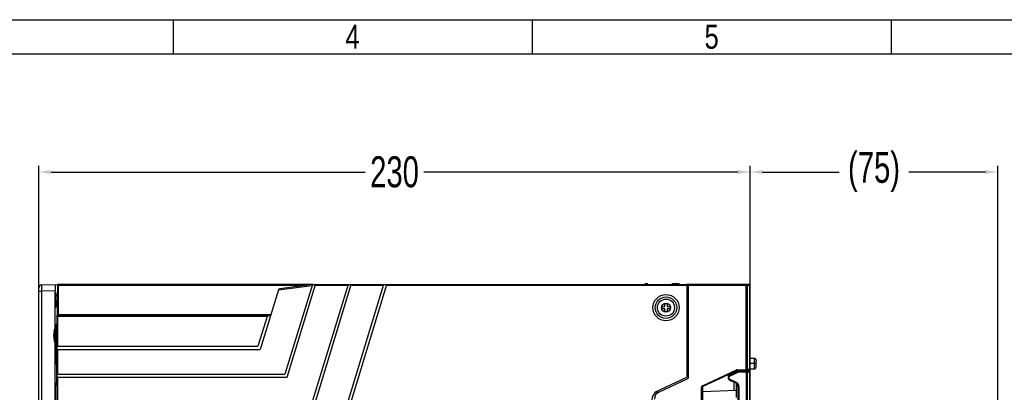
# Model space of a CAD drawing. Header units: millimetres. Extents: x -57 to 1892, y -935 to -279.
# Tile 37 of 40: x 1262 to 1581, y -399 to -279. Entities that reach past the tile are written whole.
import ezdxf
from ezdxf.enums import TextEntityAlignment as Align

# ---------------------------------------------------------------- set-up
doc = ezdxf.new("R2010")
doc.units = ezdxf.units.MM
doc.header["$LTSCALE"] = 30.734
doc.header["$PDMODE"] = 3
doc.header["$PDSIZE"] = 2
doc.layers.get('0').update_dxf_attribs({"linetype": 'CONTINUOUS'})
doc.layers.get('Defpoints').update_dxf_attribs({"linetype": 'CONTINUOUS'})
for name, color, linetype in [('02___PRT_ALL_AXES', 7, 'CONTINUOUS'), ('03___PRT_ALL_CURVES', 7, 'CONTINUOUS'), ('06___PRT_ALL_SURFS', 7, 'CONTINUOUS'), ('3_ALL_AXES', 7, 'CONTINUOUS'), ('7_ALL_FEATURES', 7, 'CONTINUOUS'), ('标注', 2, 'CONTINUOUS')]:
    doc.layers.add(name, color=color, linetype=linetype)
doc.styles.get("Standard").update_dxf_attribs({"font": 'txt', "width": 0.707})
doc.dimstyles.get("Standard").update_dxf_attribs({"dimtxt": 10, "dimasz": 4, "dimexe": 2, "dimexo": 0, "dimtad": 0, "dimtih": 1, "dimtoh": 1, "dimdec": 1, "dimdsep": 46, "dimtxsty": 'Standard', "dimcen": 0.09, "dimclrd": 256, "dimclre": 256, "dimclrt": 256, "dimadec": 0, "dimazin": 0, "dimtp": 0.01, "dimtm": 0.01, "dimtfac": 1, "dimtdec": 1, "dimtofl": 0, "dimtmove": 0, "dimatfit": 3, "dimfxl": 0, "dimtolj": 1, "dimarcsym": 0})

# ---------------------------------------------------------------- blocks, each defined once
blk = doc.blocks.new('*D0')
at = {"layer": 'Defpoints', "color": 0}
for p in [(1498.51, -327.99), (1498.51, -364.65), (1268.51, -366.52)]:
    blk.add_point(p, dxfattribs=at)
at = {"layer": '标注', "lineweight": -2}
for p, q in [((1268.51, -366.52), (1268.51, -325.99)), ((1498.51, -364.65), (1498.51, -325.99)), ((1272.51, -327.99), (1374.05, -327.99)), ((1494.51, -327.99), (1392.97, -327.99))]:
    blk.add_line(p, q, dxfattribs=at)
at = {"layer": '标注'}
for points in [[(1272.51, -327.32), (1272.51, -328.66), (1268.51, -327.99)], [(1494.51, -328.66), (1494.51, -327.32), (1498.51, -327.99)]]:
    blk.add_solid(points, dxfattribs=at)
at = {"layer": '标注', "color": 0, "insert": (1383.51, -327.99), "char_height": 10, "attachment_point": 5}
blk.add_mtext('\\A1;{\\A1;230}', dxfattribs=at)
blk = doc.blocks.new('*D1')
at = {"layer": 'Defpoints', "color": 0}
for p in [(1578.51, -327.99), (1498.51, -364.65), (1578.51, -495.37)]:
    blk.add_point(p, dxfattribs=at)
at = {"layer": '标注', "lineweight": -2}
for p, q in [((1498.51, -364.65), (1498.51, -325.99)), ((1578.51, -495.37), (1578.51, -325.99)), ((1502.51, -327.99), (1527.28, -327.99)), ((1574.51, -327.99), (1549.74, -327.99))]:
    blk.add_line(p, q, dxfattribs=at)
at = {"layer": '标注'}
for points in [[(1502.51, -327.32), (1502.51, -328.66), (1498.51, -327.99)], [(1574.51, -328.66), (1574.51, -327.32), (1578.51, -327.99)]]:
    blk.add_solid(points, dxfattribs=at)
at = {"layer": '标注', "color": 0, "insert": (1538.51, -327.99), "char_height": 10, "attachment_point": 5}
blk.add_mtext('\\A1;(75)', dxfattribs=at)
blk = doc.blocks.new('3')
at = {"color": 2}
for p, q in [((7058.12, 1548.82), (7058.12, 1524.82)), ((7310.12, 1548.82), (7310.12, 1524.82)), ((7562.12, 1548.82), (7562.12, 1524.82))]:
    blk.add_line(p, q, dxfattribs=at)
for points in [[(6302.12, 123.22), (6302.12, 1548.82), (8318.12, 1548.82), (8318.12, 123.22)], [(6422.12, 147.22), (6422.12, 1524.82), (8294.12, 1524.82), (8294.12, 147.22)]]:
    blk.add_lwpolyline(points, close=True, dxfattribs=at)
at = {"color": 2, "width": 0.8}
for s, p in [('4', (7184.12, 1536.82)), ('5', (7436.12, 1536.82))]:
    blk.add_text(s, height=16.8, dxfattribs=at).set_placement(p, align=Align.MIDDLE_CENTER)

msp = doc.modelspace()

# ---------------------------------------------------------------- linework, layer by layer
at = {"linetype": 'Continuous'}
for p, q in [((1268.51, -613.18), (1268.51, -365.52)), ((1269.48, -364.52), (1274.67, -364.38)), ((1269.51, -366.52), (1269.48, -364.52)), ((1274.51, -364.65), (1274.5, -374.07)), ((1274.52, -364.57), (1274.51, -364.65)), ((1274.51, -364.65), (1274.51, -364.65)), ((1274.81, -364.64), (1274.8, -374.06)), ((1274.81, -364.35), (1274.81, -364.64)), ((1356.87, -364.35), (1274.81, -364.35)), ((1354.77, -364.64), (1274.81, -364.64)), ((1345.97, -366.1), (1356.87, -364.66)), ((1356.96, -364.35), (1346.4, -365.74)), ((1356.96, -364.35), (1348.1, -393.35)), ((1348.84, -394.35), (1358.01, -364.35)), ((1368.47, -364.35), (1356.85, -402.35)), ((1356.96, -364.35), (1478.01, -364.35)), ((1357.59, -403.35), (1369.51, -364.35)), ((1368.38, -364.65), (1357.92, -364.65)), ((1379.97, -364.35), (1365.6, -411.35)), ((1366.34, -412.35), (1381.02, -364.35)), ((1379.88, -364.65), (1369.42, -364.65)), ((1478.01, -364.65), (1380.92, -364.65)), ((1464.46, -364.35), (1464.48, -364.05)), ((1464.48, -364.05), (1465.37, -364.05)), ((1464.86, -364.35), (1464.88, -364.05)), ((1473.12, -364.05), (1475.53, -364.05)), ((1474.02, -364.35), (1474.02, -364.05)), ((1474.92, -364.35), (1474.9, -364.05)), ((1475.41, -364.35), (1475.38, -364.05)), ((1475.56, -364.35), (1475.53, -364.05)), ((1478.01, -364.35), (1478.01, -394.37)), ((1498.31, -364.35), (1497.21, -364.35)), ((1498.51, -364.65), (1497.51, -364.65)), ((1498.31, -364.61), (1498.31, -364.65)), ((1498.31, -364.65), (1498.31, -391.85)), ((1498.51, -613.76), (1498.51, -364.55)), ((1268.51, -366.52), (1269.51, -366.52)), ((1273.8, -366.41), (1269.51, -366.52)), ((1269.51, -610.18), (1269.51, -366.52)), ((1273.8, -610.29), (1273.8, -366.41)), ((1345.97, -366.1), (1340.09, -385.35)), ((1274.32, -374.65), (1274.32, -375.51)), ((1274.32, -374.65), (1342.31, -374.65)), ((1274.32, -375.51), (1274.36, -375.63)), ((1274.4, -384.35), (1274.4, -374.65)), ((1274.5, -374.33), (1274.49, -374.38)), ((1274.51, -374.07), (1274.5, -374.07)), ((1274.55, -374.36), (1274.62, -374.35)), ((1274.62, -374.35), (1343.45, -374.35)), ((1274.63, -374.36), (1274.7, -374.35)), ((1274.7, -384.35), (1274.7, -374.35)), ((1274.8, -374.06), (1343.54, -374.06)), ((1342.4, -374.35), (1339.35, -384.35)), ((1274.06, -388.42), (1274.06, -378.31)), ((1274.06, -378.31), (1274.36, -378.31)), ((1274.09, -377.31), (1274.36, -377.04)), ((1274.09, -377.31), (1274.36, -377.31)), ((1274.36, -375.63), (1274.36, -387.06)), ((1274.4, -594.35), (1274.4, -384.35)), ((1274.4, -384.35), (1339.35, -384.35)), ((1274.36, -387.06), (1274.32, -387.21)), ((1274.32, -396.85), (1274.32, -387.21)), ((1274.4, -385.35), (1340.09, -385.35)), ((1274.7, -393.35), (1274.7, -385.35)), ((1274.09, -390.14), (1274.32, -390.37)), ((1499.81, -389.95), (1498.51, -389.95)), ((1274.4, -393.35), (1348.1, -393.35)), ((1274.4, -394.35), (1348.84, -394.35)), ((1274.7, -402.35), (1274.7, -394.35)), ((1467.61, -399.22), (1478.01, -394.37)), ((1491.91, -393.64), (1494.48, -392.44)), ((1492.03, -393.91), (1494.54, -392.74)), ((1492.31, -393.45), (1492.31, -393.1)), ((1493.31, -392.78), (1492.97, -392.79)), ((1493.31, -392.78), (1493.3, -392.64)), ((1493.31, -392.99), (1493.31, -392.78)), ((1493.51, -392.78), (1493.31, -392.78)), ((1493.51, -392.78), (1493.5, -392.54)), ((1493.79, -392.76), (1493.51, -392.78)), ((1493.51, -392.89), (1493.51, -392.78)), ((1493.66, -392.47), (1494.4, -392.44)), ((1494.48, -392.44), (1498.2, -392.31)), ((1494.53, -392.22), (1494.83, -392.42)), ((1494.76, -392.43), (1494.53, -392.22)), ((1494.54, -392.74), (1497.2, -392.65)), ((1497.19, -392.44), (1497.19, -392.48)), ((1497.2, -392.65), (1497.2, -581.07)), ((1497.2, -392.65), (1497.51, -392.65)), ((1498.31, -392.15), (1497.21, -392.17)), ((1498.31, -391.85), (1497.51, -391.86)), ((1497.51, -392.64), (1498.21, -392.61)), ((1497.51, -392.65), (1497.51, -581.07)), ((1498.21, -392.61), (1498.21, -581.11)), ((1498.21, -392.61), (1498.51, -392.61)), ((1498.51, -391.85), (1498.31, -391.85)), ((1498.31, -392.14), (1498.31, -392.15)), ((1498.46, -392.46), (1498.46, -392.07)), ((1273.86, -397), (1274.34, -396.84)), ((1273.89, -411.6), (1273.89, -397.1)), ((1273.97, -396.71), (1273.97, -396.9)), ((1273.97, -396.9), (1273.97, -396.97)), ((1274.34, -396.84), (1274.34, -411.86)), ((1493.93, -396.29), (1491.91, -395.35)), ((1494.05, -396.02), (1492.03, -395.08)), ((1494.21, -396.11), (1494.05, -396.02)), ((1494.36, -396.22), (1494.21, -396.11)), ((1494.51, -397.2), (1494.51, -465.53)), ((1494.51, -397.2), (1494.8, -397.2)), ((1494.8, -397.2), (1494.8, -465.53))]:
    msp.add_line(p, q, dxfattribs=at)
for points in [[(1274.81, -364.64), (1274.73, -364.64), (1274.66, -364.64), (1274.59, -364.64), (1274.54, -364.64), (1274.51, -364.65)], [(1274.81, -364.35), (1274.73, -364.36), (1274.66, -364.39), (1274.6, -364.43), (1274.55, -364.5), (1274.52, -364.57)], [(1498.31, -364.35), (1498.31, -364.35), (1498.31, -364.36), (1498.31, -364.38), (1498.31, -364.4), (1498.31, -364.42), (1498.31, -364.44), (1498.31, -364.47), (1498.31, -364.5), (1498.31, -364.53), (1498.31, -364.57), (1498.31, -364.61)], [(1274.47, -368.15), (1274.47, -367.87), (1274.47, -367.61)], [(1274.32, -374.65), (1274.33, -374.57), (1274.36, -374.5), (1274.41, -374.44), (1274.47, -374.39), (1274.55, -374.36)], [(1274.4, -374.65), (1274.41, -374.57), (1274.44, -374.5), (1274.49, -374.43), (1274.55, -374.39), (1274.63, -374.36)], [(1274.5, -374.07), (1274.5, -374.1), (1274.5, -374.17), (1274.5, -374.22), (1274.5, -374.28), (1274.5, -374.33)], [(1274.8, -374.06), (1274.72, -374.06), (1274.64, -374.06), (1274.58, -374.06), (1274.53, -374.06), (1274.51, -374.07)], [(1274.8, -374.06), (1274.8, -374.09), (1274.8, -374.12), (1274.8, -374.14), (1274.8, -374.17), (1274.79, -374.2), (1274.79, -374.22), (1274.79, -374.24), (1274.79, -374.26), (1274.79, -374.28), (1274.79, -374.3), (1274.79, -374.31), (1274.79, -374.32), (1274.79, -374.33), (1274.79, -374.33), (1274.78, -374.34), (1274.78, -374.35), (1274.78, -374.35), (1274.78, -374.35)], [(1274.32, -388.29), (1274.28, -388.3), (1274.06, -388.42)], [(1274.09, -390.14), (1274.08, -389.93), (1274.08, -389.73), (1274.07, -389.52), (1274.07, -389.3), (1274.07, -389.08), (1274.06, -388.86), (1274.06, -388.64), (1274.06, -388.42)], [(1274.32, -389.49), (1274.29, -389.54), (1274.23, -389.63), (1274.18, -389.71), (1274.15, -389.8), (1274.12, -389.89), (1274.1, -389.98), (1274.09, -390.06), (1274.09, -390.14)], [(1492.03, -395.08), (1491.94, -395.03), (1491.87, -394.97), (1491.81, -394.91), (1491.76, -394.84), (1491.72, -394.78), (1491.69, -394.71), (1491.67, -394.64), (1491.66, -394.58), (1491.66, -394.52), (1491.66, -394.46), (1491.66, -394.4), (1491.67, -394.35), (1491.69, -394.3), (1491.7, -394.26), (1491.72, -394.21), (1491.74, -394.18), (1491.76, -394.14), (1491.79, -394.11), (1491.81, -394.08), (1491.83, -394.05), (1491.86, -394.02), (1491.89, -394), (1491.92, -393.97), (1491.95, -393.95), (1491.99, -393.93), (1492.03, -393.91)], [(1491.91, -393.64), (1491.92, -393.65), (1491.93, -393.68), (1491.94, -393.72), (1491.97, -393.78), (1492, -393.84), (1492.03, -393.91)], [(1494.48, -392.44), (1494.48, -392.45), (1494.48, -392.48), (1494.49, -392.53), (1494.51, -392.59), (1494.52, -392.66), (1494.54, -392.74)], [(1497.2, -392.35), (1497.2, -392.35), (1497.19, -392.37), (1497.19, -392.4), (1497.19, -392.44)], [(1497.19, -392.48), (1497.19, -392.54), (1497.2, -392.59), (1497.2, -392.65)], [(1498.2, -392.31), (1498.2, -392.32), (1498.2, -392.34), (1498.2, -392.36), (1498.2, -392.4)], [(1498.2, -392.4), (1498.21, -392.45), (1498.21, -392.5), (1498.21, -392.56), (1498.21, -392.61)], [(1498.31, -391.85), (1498.31, -391.89), (1498.32, -391.94), (1498.32, -391.97), (1498.32, -392.01), (1498.32, -392.04), (1498.31, -392.06), (1498.31, -392.09), (1498.31, -392.11)], [(1498.31, -392.11), (1498.31, -392.12), (1498.31, -392.14), (1498.31, -392.14)], [(1273.89, -397.1), (1273.89, -396.9), (1273.89, -396.71), (1273.9, -396.54)], [(1273.9, -396.54), (1273.9, -396.39), (1273.9, -396.26), (1273.91, -396.17), (1273.91, -396.11), (1273.92, -396.09)], [(1491.91, -395.35), (1491.92, -395.34), (1491.93, -395.31), (1491.94, -395.27), (1491.97, -395.21), (1492, -395.15), (1492.03, -395.08)], [(1493.93, -396.29), (1493.93, -396.28), (1493.94, -396.25), (1493.96, -396.21), (1493.99, -396.15), (1494.01, -396.09), (1494.05, -396.02)], [(1494.75, -396.83), (1494.68, -396.66), (1494.59, -396.5), (1494.48, -396.35), (1494.36, -396.22)], [(1494.8, -397.2), (1494.78, -397.01), (1494.75, -396.83)]]:
    msp.add_lwpolyline(points, dxfattribs=at)
msp.add_circle((1471.26, -371.85), 4.25, dxfattribs=at)
for centre, radius, start, end in [((1269.51, -365.52), 1, 91.5, 180), ((1346.46, -366.25), 0.513, 97.5002, 163), ((1498.31, -364.55), 0.2, 0, 90), ((1279.26, -380.85), 6, 144.7739, 215.2261), ((1492.31, -394.49), 0.945, 115, 245), ((1497.21, -392.65), 0.3, 0, 92), ((1498.21, -392.61), 0.3, 0, 92), ((1498.31, -391.95), 0.2, 271, 0), ((1493.51, -397.2), 1, 0, 65)]:
    msp.add_arc(centre, radius, start, end, dxfattribs=at)
for centre, major_axis, ratio, start_param, end_param in [((1273.85, -366.41), (0, 2), 0.026177, 0.000686, 1.571482), ((1274.09, -378.31), (0, 1), 0.026186, 0.02618, 1.570796), ((1470.17, -401.33), (3.3, 1.47), 0.830559, 8.036965, 9.069245)]:
    msp.add_ellipse(centre, major_axis=major_axis, ratio=ratio, start_param=start_param, end_param=end_param, dxfattribs=at)
msp.add_ellipse((1273.96, -369.35), major_axis=(0, 2.5), ratio=0.026186, dxfattribs=at)
at = {"layer": '02___PRT_ALL_AXES', "linetype": 'Continuous'}
for p, q in [((1478.51, -364.85), (1478.01, -364.85)), ((1478.51, -394.49), (1478.51, -364.35)), ((1497.21, -364.35), (1478.51, -364.35)), ((1497.51, -364.65), (1478.51, -364.65)), ((1497.21, -391.87), (1497.21, -364.35)), ((1497.51, -364.65), (1497.51, -391.87)), ((1478.51, -394.13), (1478.01, -394.37)), ((1483.05, -397.08), (1494.01, -391.97)), ((1494.14, -392.25), (1483.18, -397.36)), ((1493.91, -392.35), (1493.91, -392.46)), ((1494.14, -392.25), (1494.01, -391.97)), ((1494.25, -391.92), (1497.21, -391.87)), ((1494.26, -392.22), (1494.25, -391.92)), ((1494.26, -392.22), (1497.21, -392.17)), ((1494.51, -392.21), (1494.51, -392.44)), ((1497.21, -391.87), (1497.21, -392.17)), ((1497.21, -391.87), (1497.51, -391.87)), ((1468.95, -399.14), (1478.33, -394.77)), ((1482.71, -576.07), (1482.71, -397.63)), ((1483.01, -397.63), (1482.71, -397.63)), ((1482.74, -397.44), (1482.72, -397.5)), ((1483.01, -397.63), (1483.01, -576.07)), ((1493.31, -398.69), (1493.31, -396)), ((1493.91, -396.29), (1493.91, -400.88)), ((1493.91, -398.67), (1483.01, -399.05))]:
    msp.add_line(p, q, dxfattribs=at)
for points in [[(1482.72, -397.5), (1482.71, -397.56), (1482.71, -397.63)], [(1482.93, -397.16), (1482.9, -397.19), (1482.86, -397.22), (1482.83, -397.26), (1482.81, -397.3), (1482.78, -397.34), (1482.76, -397.39), (1482.74, -397.44)], [(1483.05, -397.08), (1483.02, -397.1), (1482.99, -397.12), (1482.96, -397.14), (1482.93, -397.16)], [(1483.05, -397.08), (1483.09, -397.15), (1483.12, -397.22), (1483.14, -397.28), (1483.16, -397.32), (1483.18, -397.35), (1483.18, -397.36)]]:
    msp.add_lwpolyline(points, dxfattribs=at)
for centre, radius, start, end in [((1497.21, -364.65), 0.3, 0, 90), ((1478.21, -394.49), 0.3, 295, 0), ((1494.26, -392.52), 0.6, 91, 115), ((1494.26, -392.52), 0.3, 91, 115), ((1497.21, -391.87), 0.3, 271, 0), ((1483.31, -397.63), 0.3, 115, 180), ((1470.01, -401.41), 2.5, 115, 180)]:
    msp.add_arc(centre, radius, start, end, dxfattribs=at)
at = {"layer": '03___PRT_ALL_CURVES', "linetype": 'Continuous'}
msp.add_line((1478.51, -364.35), (1478.01, -364.35), dxfattribs=at)
at = {"layer": '06___PRT_ALL_SURFS', "linetype": 'Continuous'}
for p, q in [((1499.81, -388.25), (1498.51, -388.25)), ((1499.81, -388.25), (1499.81, -388.25)), ((1499.81, -388.25), (1499.81, -388.25)), ((1499.81, -388.25), (1499.81, -388.25)), ((1499.82, -388.25), (1499.81, -388.25)), ((1499.81, -388.25), (1499.81, -388.25)), ((1499.81, -388.25), (1499.81, -388.25)), ((1499.81, -388.25), (1499.81, -388.25)), ((1499.82, -388.25), (1499.82, -388.25)), ((1499.83, -388.25), (1499.82, -388.25)), ((1499.83, -388.25), (1499.83, -388.25)), ((1499.85, -388.26), (1499.84, -388.25)), ((1499.85, -388.26), (1499.85, -388.26)), ((1499.86, -388.26), (1499.85, -388.26)), ((1499.86, -388.26), (1499.85, -388.26)), ((1499.86, -388.26), (1499.86, -388.26)), ((1499.87, -388.26), (1499.86, -388.26)), ((1499.87, -388.26), (1499.87, -388.26)), ((1499.88, -388.26), (1499.87, -388.26)), ((1499.88, -388.26), (1499.87, -388.26)), ((1499.88, -388.26), (1499.88, -388.26)), ((1499.89, -388.26), (1499.88, -388.26)), ((1499.89, -388.27), (1499.89, -388.26)), ((1499.9, -388.27), (1499.89, -388.26)), ((1499.9, -388.27), (1499.89, -388.27)), ((1499.9, -388.27), (1499.9, -388.27)), ((1499.91, -388.27), (1499.9, -388.27)), ((1499.91, -388.27), (1499.91, -388.27)), ((1499.92, -388.27), (1499.91, -388.27)), ((1499.92, -388.27), (1499.92, -388.27)), ((1499.93, -388.27), (1499.92, -388.27)), ((1499.93, -388.28), (1499.92, -388.27)), ((1499.93, -388.28), (1499.93, -388.28)), ((1499.94, -388.28), (1499.93, -388.28)), ((1499.94, -388.28), (1499.94, -388.28)), ((1499.95, -388.28), (1499.94, -388.28)), ((1499.95, -388.28), (1499.95, -388.28)), ((1499.96, -388.28), (1499.95, -388.28)), ((1499.96, -388.29), (1499.96, -388.28)), ((1499.97, -388.29), (1499.96, -388.29)), ((1499.97, -388.29), (1499.97, -388.29)), ((1499.98, -388.29), (1499.97, -388.29)), ((1499.98, -388.29), (1499.98, -388.29)), ((1499.99, -388.3), (1499.98, -388.29)), ((1499.99, -388.3), (1499.98, -388.3)), ((1499.99, -388.3), (1499.99, -388.3)), ((1500, -388.3), (1499.99, -388.3)), ((1500, -388.3), (1500, -388.3)), ((1500.01, -388.31), (1500, -388.3)), ((1500.01, -388.31), (1500.01, -388.31)), ((1500.02, -388.31), (1500.01, -388.31)), ((1500.02, -388.31), (1500.02, -388.31)), ((1499.81, -388.37), (1499.81, -388.57)), ((1499.81, -388.57), (1499.81, -388.61)), ((1499.81, -388.89), (1499.81, -389)), ((1499.81, -389), (1499.81, -389.08)), ((1499.81, -389.32), (1499.81, -389.4)), ((1499.81, -389.7), (1499.81, -389.82)), ((1499.81, -389.95), (1500.41, -389.95)), ((1499.81, -390.2), (1499.81, -390.31)), ((1499.81, -390.31), (1499.81, -390.36)), ((1499.81, -390.36), (1499.81, -390.5)), ((1499.81, -390.5), (1499.81, -390.59)), ((1499.81, -390.59), (1499.81, -390.63)), ((1499.81, -390.63), (1499.81, -390.74)), ((1499.81, -390.74), (1499.81, -390.82)), ((1499.81, -391.02), (1499.81, -391.1)), ((1500.03, -388.32), (1500.02, -388.31)), ((1500.03, -388.32), (1500.03, -388.31)), ((1500.04, -388.32), (1500.03, -388.32)), ((1500.04, -388.32), (1500.04, -388.32)), ((1500.05, -388.33), (1500.04, -388.32)), ((1500.07, -388.34), (1500.07, -388.34)), ((1500.07, -388.34), (1500.07, -388.34)), ((1500.08, -388.34), (1500.07, -388.34)), ((1500.08, -388.35), (1500.08, -388.34)), ((1500.09, -388.35), (1500.08, -388.35)), ((1500.09, -388.35), (1500.09, -388.35)), ((1500.1, -388.36), (1500.09, -388.35)), ((1500.1, -388.36), (1500.1, -388.36)), ((1500.11, -388.36), (1500.1, -388.36)), ((1500.11, -388.37), (1500.11, -388.36)), ((1500.12, -388.37), (1500.11, -388.37)), ((1500.12, -388.37), (1500.12, -388.37)), ((1500.13, -388.38), (1500.12, -388.37)), ((1500.13, -388.38), (1500.12, -388.38)), ((1500.13, -388.38), (1500.13, -388.38)), ((1500.14, -388.39), (1500.13, -388.38)), ((1500.14, -388.39), (1500.14, -388.39)), ((1500.15, -388.4), (1500.14, -388.39)), ((1500.15, -388.4), (1500.15, -388.4)), ((1500.16, -388.4), (1500.15, -388.4)), ((1500.15, -391.5), (1500.16, -391.49)), ((1500.16, -388.41), (1500.16, -388.4)), ((1500.16, -388.41), (1500.16, -388.41)), ((1500.17, -388.42), (1500.16, -388.41)), ((1500.16, -391.49), (1500.17, -391.49)), ((1500.16, -391.49), (1500.16, -391.49)), ((1500.17, -388.42), (1500.17, -388.42)), ((1500.18, -388.42), (1500.17, -388.42)), ((1500.17, -391.48), (1500.18, -391.47)), ((1500.17, -391.48), (1500.17, -391.48)), ((1500.17, -391.49), (1500.17, -391.48)), ((1500.18, -388.43), (1500.18, -388.42)), ((1500.19, -388.43), (1500.18, -388.43)), ((1500.18, -391.47), (1500.19, -391.46)), ((1500.18, -391.47), (1500.19, -391.47)), ((1500.18, -391.47), (1500.18, -391.47)), ((1500.19, -388.44), (1500.19, -388.43)), ((1500.19, -388.44), (1500.19, -388.44)), ((1500.2, -388.45), (1500.19, -388.44)), ((1500.19, -391.46), (1500.2, -391.45)), ((1500.19, -391.46), (1500.19, -391.46)), ((1500.2, -388.45), (1500.2, -388.45)), ((1500.21, -388.45), (1500.2, -388.45)), ((1500.21, -388.46), (1500.2, -388.45)), ((1500.2, -391.45), (1500.21, -391.44)), ((1500.21, -388.46), (1500.21, -388.46)), ((1500.22, -388.47), (1500.22, -388.47)), ((1500.22, -388.47), (1500.22, -388.47)), ((1500.22, -388.48), (1500.22, -388.47)), ((1500.23, -388.48), (1500.22, -388.48)), ((1500.22, -388.48), (1500.22, -388.48)), ((1500.22, -388.48), (1500.22, -388.48)), ((1500.22, -388.48), (1500.22, -388.48)), ((1500.22, -391.42), (1500.22, -391.42)), ((1500.22, -391.42), (1500.22, -391.42)), ((1500.22, -391.42), (1500.22, -391.42)), ((1500.41, -390.78), (1500.41, -389.12)), ((1500.41, -390.78), (1500.41, -390.78)), ((1498.51, -391.65), (1499.81, -391.65)), ((1499.81, -391.65), (1499.81, -391.65)), ((1499.81, -391.65), (1499.81, -391.65)), ((1499.81, -391.65), (1499.81, -391.65)), ((1499.81, -391.65), (1499.81, -391.65)), ((1499.81, -391.65), (1499.81, -391.65)), ((1499.81, -391.65), (1499.81, -391.65)), ((1499.81, -391.65), (1499.82, -391.65)), ((1499.81, -391.65), (1499.81, -391.65)), ((1499.82, -391.65), (1499.83, -391.65)), ((1499.82, -391.65), (1499.82, -391.65)), ((1499.83, -391.65), (1499.84, -391.64)), ((1499.83, -391.65), (1499.83, -391.65)), ((1499.85, -391.64), (1499.86, -391.64)), ((1499.85, -391.64), (1499.85, -391.64)), ((1499.85, -391.64), (1499.85, -391.64)), ((1499.86, -391.64), (1499.87, -391.64)), ((1499.86, -391.64), (1499.86, -391.64)), ((1499.86, -391.64), (1499.86, -391.64)), ((1499.87, -391.64), (1499.88, -391.64)), ((1499.88, -391.64), (1499.89, -391.63)), ((1499.88, -391.64), (1499.88, -391.64)), ((1499.89, -391.63), (1499.9, -391.63)), ((1499.89, -391.63), (1499.89, -391.63)), ((1499.89, -391.63), (1499.89, -391.63)), ((1499.9, -391.63), (1499.91, -391.63)), ((1499.9, -391.63), (1499.9, -391.63)), ((1499.91, -391.63), (1499.92, -391.63)), ((1499.91, -391.63), (1499.91, -391.63)), ((1499.92, -391.63), (1499.93, -391.62)), ((1499.92, -391.63), (1499.92, -391.63)), ((1499.93, -391.62), (1499.94, -391.62)), ((1499.93, -391.62), (1499.94, -391.62)), ((1499.93, -391.62), (1499.93, -391.62)), ((1499.94, -391.62), (1499.95, -391.62)), ((1499.94, -391.62), (1499.94, -391.62)), ((1499.95, -391.61), (1499.96, -391.61)), ((1499.95, -391.62), (1499.95, -391.61)), ((1499.96, -391.61), (1499.97, -391.61)), ((1499.96, -391.61), (1499.96, -391.61)), ((1499.97, -391.61), (1499.98, -391.61)), ((1499.97, -391.61), (1499.97, -391.61)), ((1499.98, -391.6), (1499.99, -391.6)), ((1499.98, -391.61), (1499.98, -391.6)), ((1499.99, -391.6), (1500, -391.6)), ((1499.99, -391.6), (1499.99, -391.6)), ((1500, -391.6), (1500.01, -391.59)), ((1500, -391.6), (1500, -391.6)), ((1500.01, -391.59), (1500.02, -391.59)), ((1500.01, -391.59), (1500.01, -391.59)), ((1500.02, -391.59), (1500.03, -391.58)), ((1500.02, -391.59), (1500.02, -391.59)), ((1500.02, -391.59), (1500.02, -391.59)), ((1500.03, -391.58), (1500.04, -391.58)), ((1500.03, -391.58), (1500.03, -391.58)), ((1500.04, -391.58), (1500.05, -391.57)), ((1500.04, -391.58), (1500.04, -391.58)), ((1500.05, -391.57), (1500.06, -391.57)), ((1500.05, -391.57), (1500.05, -391.57)), ((1500.06, -391.57), (1500.07, -391.56)), ((1500.06, -391.57), (1500.06, -391.57)), ((1500.07, -391.56), (1500.08, -391.55)), ((1500.07, -391.56), (1500.07, -391.56)), ((1500.07, -391.56), (1500.07, -391.56)), ((1500.08, -391.55), (1500.08, -391.55)), ((1500.08, -391.55), (1500.09, -391.55)), ((1500.09, -391.55), (1500.1, -391.54)), ((1500.09, -391.55), (1500.09, -391.55)), ((1500.1, -391.54), (1500.11, -391.53)), ((1500.1, -391.54), (1500.1, -391.54)), ((1500.1, -391.54), (1500.1, -391.54)), ((1500.11, -391.53), (1500.12, -391.53)), ((1500.11, -391.53), (1500.11, -391.53)), ((1500.12, -391.52), (1500.13, -391.52)), ((1500.12, -391.53), (1500.12, -391.52)), ((1500.13, -391.52), (1500.13, -391.51)), ((1500.13, -391.51), (1500.14, -391.51)), ((1500.13, -391.52), (1500.13, -391.52)), ((1500.14, -391.51), (1500.15, -391.5)), ((1500.14, -391.51), (1500.14, -391.51)), ((1500.15, -391.5), (1500.15, -391.5)), ((1500.15, -391.5), (1500.15, -391.5))]:
    msp.add_line(p, q, dxfattribs=at)
for points in [[(1499.81, -388.25), (1499.81, -388.25), (1499.81, -388.25), (1499.81, -388.25), (1499.81, -388.25)], [(1499.81, -388.25), (1499.81, -388.25), (1499.81, -388.25), (1499.81, -388.26), (1499.81, -388.26), (1499.81, -388.26), (1499.81, -388.27)], [(1499.81, -388.27), (1499.81, -388.27), (1499.81, -388.28)], [(1499.81, -388.28), (1499.81, -388.3), (1499.81, -388.33)], [(1499.84, -388.25), (1499.84, -388.25), (1499.83, -388.25)], [(1499.81, -388.33), (1499.81, -388.35), (1499.81, -388.37)], [(1499.81, -388.61), (1499.81, -388.73), (1499.81, -388.89)], [(1499.81, -389.08), (1499.81, -389.16), (1499.81, -389.32)], [(1499.81, -389.4), (1499.81, -389.54), (1499.81, -389.59), (1499.81, -389.7)], [(1499.81, -389.82), (1499.81, -389.88), (1499.81, -389.95)], [(1499.81, -389.95), (1499.81, -390.02), (1499.81, -390.08), (1499.81, -390.2)], [(1499.81, -390.82), (1499.81, -390.9), (1499.81, -390.94), (1499.81, -391.02)], [(1499.81, -391.1), (1499.81, -391.26), (1499.81, -391.41)], [(1499.81, -391.41), (1499.81, -391.51), (1499.81, -391.55)], [(1500.06, -388.33), (1500.06, -388.33), (1500.05, -388.33)], [(1500.07, -388.34), (1500.07, -388.34), (1500.06, -388.33), (1500.06, -388.33), (1500.05, -388.33), (1500.05, -388.33)], [(1500.2, -391.44), (1500.21, -391.44), (1500.21, -391.44), (1500.21, -391.43), (1500.22, -391.43), (1500.22, -391.43), (1500.22, -391.43)], [(1500.2, -391.45), (1500.2, -391.45), (1500.2, -391.45)], [(1500.22, -388.47), (1500.21, -388.46), (1500.21, -388.46)], [(1500.22, -388.48), (1500.25, -388.51), (1500.28, -388.56), (1500.31, -388.61), (1500.33, -388.66), (1500.35, -388.71), (1500.36, -388.76), (1500.37, -388.8), (1500.38, -388.85), (1500.39, -388.89), (1500.39, -388.93), (1500.4, -388.96), (1500.4, -388.99), (1500.4, -389.03), (1500.41, -389.06), (1500.41, -389.09), (1500.41, -389.12)], [(1500.22, -391.42), (1500.25, -391.38), (1500.28, -391.34), (1500.31, -391.29), (1500.33, -391.23), (1500.35, -391.19), (1500.36, -391.14), (1500.37, -391.09), (1500.38, -391.05), (1500.39, -391.01), (1500.39, -390.97), (1500.4, -390.94), (1500.4, -390.9), (1500.4, -390.87), (1500.41, -390.84), (1500.41, -390.81), (1500.41, -390.78)], [(1500.22, -391.43), (1500.22, -391.43), (1500.22, -391.42)], [(1499.81, -391.55), (1499.81, -391.57), (1499.81, -391.6)], [(1499.81, -391.6), (1499.81, -391.62), (1499.81, -391.63), (1499.81, -391.63)], [(1499.81, -391.63), (1499.81, -391.64), (1499.81, -391.64), (1499.81, -391.64), (1499.81, -391.65), (1499.81, -391.65), (1499.81, -391.65), (1499.81, -391.65), (1499.81, -391.65), (1499.81, -391.65), (1499.81, -391.65), (1499.81, -391.65)], [(1499.84, -391.64), (1499.84, -391.64), (1499.85, -391.64)]]:
    msp.add_lwpolyline(points, dxfattribs=at)
at = {"layer": '3_ALL_AXES', "linetype": 'Continuous'}
for radius in [3.5, 2.75, 1.48]:
    msp.add_circle((1471.26, -371.85), radius, dxfattribs=at)
at = {"layer": '7_ALL_FEATURES', "linetype": 'Continuous'}
for p, q in [((1469.88, -372.19), (1469.88, -371.51)), ((1469.88, -371.51), (1470.91, -371.51)), ((1470.91, -372.19), (1469.88, -372.19)), ((1470.91, -371.51), (1470.91, -370.47)), ((1470.91, -370.47), (1471.6, -370.47)), ((1470.91, -373.22), (1470.91, -372.19)), ((1471.6, -370.47), (1471.6, -371.51)), ((1471.6, -371.51), (1472.63, -371.51)), ((1471.6, -372.19), (1471.6, -373.22)), ((1472.63, -372.19), (1471.6, -372.19)), ((1472.63, -371.51), (1472.63, -372.19)), ((1471.6, -373.22), (1470.91, -373.22))]:
    msp.add_line(p, q, dxfattribs=at)

# ---------------------------------------------------------------- block references
at = {"xscale": 0.4605890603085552, "yscale": 0.4605890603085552, "zscale": 0.4605890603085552}
msp.add_blockref('3', (-1938.98, -992.11), dxfattribs=at)

# ---------------------------------------------------------------- dimensions: what is measured, and where the dimension line sits
at = {"layer": '标注', "color": 2}
for base, p1, p2, text, picture, middle in [((1498.51, -327.99), (1268.51, -366.52), (1498.51, -364.65), '{\\A1;<>}', '*D0', (1383.51, -327.99)), ((1578.51, -327.99), (1498.51, -364.65), (1578.51, -495.37), '(75)', '*D1', (1538.51, -327.99))]:
    dim = msp.add_linear_dim(base=base, p1=p1, p2=p2, text=text, dimstyle='Standard', override={"dimtad": 0, "dimtih": 1, "dimtoh": 1, "dimdec": 0, "dimzin": 0, "dimtxsty": 'Standard', "dimcen": 5.0292, "dimclrt": 0, "dimtol": 0, "dimtdec": 4, "dimtzin": 0}, dxfattribs=at)
    dim.commit()
    dim.dimension.update_dxf_attribs({"geometry": picture, "text_midpoint": middle})

doc.saveas('drawing.dxf')
